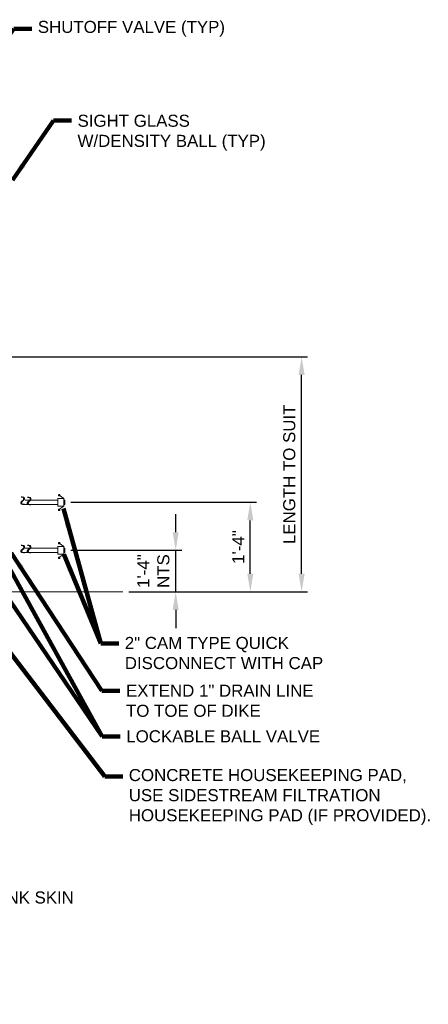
# Model space of a CAD drawing. Header units: feet. Extents: x -265 to 814, y -11 to 245.
# Tile 8 of 8: x 713 to 814, y -11 to 234. Entities that reach past the tile are written whole.
import ezdxf

# ---------------------------------------------------------------- set-up
doc = ezdxf.new("R2010")
doc.units = ezdxf.units.FT
doc.header["$MEASUREMENT"] = 0
doc.layers.get('DefPoints').update_dxf_attribs({"lineweight": 0})
for name, color, linetype, lineweight in [('G-ANNO-DIMS', 2, 'Continuous', 0), ('G-ANNO-MASK', 1, 'Continuous', 0), ('G-ANNO-NOTE', 4, 'Continuous', 30), ('G-ANNO-TEXT', 2, 'Continuous', 30), ('M-DETL-LGHT', 3, 'Continuous', 0), ('M-DETL-MLGT', 2, 'Continuous', 0)]:
    doc.layers.add(name, color=color, linetype=linetype, lineweight=lineweight)
doc.styles.add("AEC_AC_07ArchDims-CC_1-2_1'", font='arial.ttf', dxfattribs={"height": 3})
doc.styles.add("AEC_AC_46Text-LeftTop_1-2_1'", font='arial.ttf', dxfattribs={"height": 3})
doc.styles.add('ROMANS', font='romans.shx', dxfattribs={"width": 0.8, "height": 0.125})
doc.dimstyles.new("AEC_AC_07_Arch-Dims_1-2_1'", dxfattribs={"dimtxt": 3, "dimasz": 4.5, "dimexe": 1.5, "dimexo": 1.5, "dimgap": 1.5, "dimtad": 1, "dimdec": 4, "dimzin": 15, "dimdsep": 46, "dimlunit": 4, "dimtxsty": "AEC_AC_07ArchDims-CC_1-2_1'", "dimcen": 0.09, "dimclrd": 256, "dimclre": 256, "dimazin": 2, "dimtfac": 0.7, "dimtdec": 4, "dimtix": 1, "dimtmove": 1, "dimatfit": 3, "dimfxl": 1, "dimfrac": 1, "dimtolj": 1, "dimtzin": 15, "dimlwd": 30, "dimlwe": 30, "dimarcsym": 0})
doc.dimstyles.new("AEC_AC_46_Notes_1-2_1'", dxfattribs={"dimtxt": 3, "dimasz": 4.5, "dimexe": 1.5, "dimexo": 1.5, "dimgap": 1.5, "dimtad": 1, "dimjust": 1, "dimdec": 3, "dimzin": 15, "dimdsep": 46, "dimlunit": 5, "dimtxsty": "AEC_AC_46Text-LeftTop_1-2_1'", "dimcen": 0.09, "dimclrd": 256, "dimclre": 256, "dimazin": 2, "dimtfac": 0.7, "dimtdec": 3, "dimtmove": 1, "dimatfit": 1, "dimfxl": 1, "dimfrac": 1, "dimtolj": 1, "dimtzin": 15, "dimlwd": 30, "dimlwe": 30, "dimarcsym": 0})

# ---------------------------------------------------------------- blocks, each defined once
blk = doc.blocks.new('*D114')
at = {"layer": 'DefPoints', "color": 0, "lineweight": 0, "transparency": 16777216}
for p in [(695.3, 150.41), (782.77, 150.41), (738.28, 91.99)]:
    blk.add_point(p, dxfattribs=at)
at = {"layer": 'G-ANNO-DIMS', "lineweight": 30, "transparency": 16777216}
for p, q in [((696.8, 150.41), (784.27, 150.41)), ((782.77, 96.49), (782.77, 145.91)), ((739.78, 91.99), (784.27, 91.99))]:
    blk.add_line(p, q, dxfattribs=at)
at = {"layer": 'G-ANNO-DIMS', "lineweight": 0, "transparency": 16777216}
for points in [[(782.02, 145.91), (783.52, 145.91), (782.77, 150.41)], [(782.02, 96.49), (783.52, 96.49), (782.77, 91.99)]]:
    blk.add_solid(points, dxfattribs=at)
at = {"layer": 'G-ANNO-DIMS', "color": 0, "lineweight": 30, "transparency": 16777216, "insert": (779.71, 121.2), "char_height": 3, "attachment_point": 5, "rotation": 90, "style": "AEC_AC_07ArchDims-CC_1-2_1'"}
blk.add_mtext('\\A1;LENGTH TO SUIT', dxfattribs=at)
blk = doc.blocks.new('*D117')
at = {"layer": 'DefPoints', "color": 0, "lineweight": 0, "transparency": 16777216}
for p in [(723.87, 102.32), (751.43, 102.32), (738.28, 91.99)]:
    blk.add_point(p, dxfattribs=at)
at = {"layer": 'G-ANNO-DIMS', "lineweight": 30, "transparency": 16777216}
for p, q in [((751.43, 106.82), (751.43, 111.32)), ((725.37, 102.32), (752.93, 102.32)), ((751.43, 91.99), (751.43, 102.32)), ((739.78, 91.99), (752.93, 91.99)), ((751.43, 87.49), (751.43, 82.99))]:
    blk.add_line(p, q, dxfattribs=at)
at = {"layer": 'G-ANNO-DIMS', "lineweight": 0, "transparency": 16777216}
for points in [[(750.68, 106.82), (752.18, 106.82), (751.43, 102.32)], [(750.68, 87.49), (752.18, 87.49), (751.43, 91.99)]]:
    blk.add_solid(points, dxfattribs=at)
at = {"layer": 'G-ANNO-DIMS', "color": 0, "lineweight": 30, "transparency": 16777216, "insert": (745.88, 97.15), "char_height": 3, "attachment_point": 5, "rotation": 90, "style": "AEC_AC_07ArchDims-CC_1-2_1'"}
blk.add_mtext('\\A1;1\'-4"\\PNTS', dxfattribs=at)
blk = doc.blocks.new('*D118')
at = {"layer": 'DefPoints', "color": 0, "lineweight": 0, "transparency": 16777216}
for p in [(723.87, 114.25), (770, 114.25), (738.28, 91.99)]:
    blk.add_point(p, dxfattribs=at)
at = {"layer": 'G-ANNO-DIMS', "lineweight": 30, "transparency": 16777216}
for p, q in [((725.37, 114.25), (771.5, 114.25)), ((770, 96.49), (770, 109.75)), ((739.78, 91.99), (771.5, 91.99))]:
    blk.add_line(p, q, dxfattribs=at)
at = {"layer": 'G-ANNO-DIMS', "lineweight": 0, "transparency": 16777216}
for points in [[(769.25, 109.75), (770.75, 109.75), (770, 114.25)], [(769.25, 96.49), (770.75, 96.49), (770, 91.99)]]:
    blk.add_solid(points, dxfattribs=at)
at = {"layer": 'G-ANNO-DIMS', "color": 0, "lineweight": 30, "transparency": 16777216, "insert": (766.99, 103.12), "char_height": 3, "attachment_point": 5, "rotation": 90, "style": "AEC_AC_07ArchDims-CC_1-2_1'"}
blk.add_mtext('\\A1;1\'-4"', dxfattribs=at)

msp = doc.modelspace()

# ---------------------------------------------------------------- linework, layer by layer
at = {"layer": 'M-DETL-LGHT', "linetype": 'Continuous'}
for p, q in [((723.58519, 115.20951), (722.47562, 116.01794)), ((713.28777, 113.72582), (722.07871, 113.72582)), ((713.98777, 114.77457), (722.07871, 114.77457)), ((723.60355, 113.30801), (722.35862, 112.43181)), ((714.00238, 102.84781), (722.07871, 102.84781)), ((723.58519, 103.28274), (722.47562, 104.09118)), ((713.28867, 101.79906), (722.07871, 101.79906)), ((723.60355, 101.38124), (722.35862, 100.50504))]:
    msp.add_line(p, q, dxfattribs=at)
at = {"layer": 'M-DETL-LGHT', "linetype": 'Continuous', "flags": 128}
for points in [[(722.60165, 116.05687, 0.30759, 0.30759, 1), (722.30703, 115.96849, 0.30759, 0.30759, 1), (722.60165, 116.05687, 0, 0, 0)], [(722.60165, 104.13011, 0.30759, 0.30759, 1), (722.30703, 104.04172, 0.30759, 0.30759, 1), (722.60165, 104.13011, 0, 0, 0)]]:
    msp.add_lwpolyline(points, format="xyseb", dxfattribs=at)
for points in [[(722.07871, 114.77457), (722.07871, 113.72582)], [(722.07871, 102.84781), (722.07871, 101.79906)]]:
    msp.add_lwpolyline(points, dxfattribs=at)
at = {"layer": 'M-DETL-LGHT', "linetype": 'Continuous', "const_width": 0.30759, "flags": 128}
for points in [[(722.58489, 112.413, 1), (722.29028, 112.32461, 1), (722.58489, 112.413)], [(722.58489, 100.48623, 1), (722.29028, 100.39785, 1), (722.58489, 100.48623)]]:
    msp.add_lwpolyline(points, format="xyb", dxfattribs=at)
at = {"layer": 'M-DETL-LGHT', "linetype": 'Continuous'}
for points in [[(722.07871, 113.31207), (723.61593, 113.31207), (723.61593, 115.18832), (722.07871, 115.18832)], [(723.87064, 113.72772), (723.61442, 113.72772), (723.61442, 114.77487), (723.87064, 114.77487)], [(722.07871, 101.38531), (723.61593, 101.38531), (723.61593, 103.26156), (722.07871, 103.26156)], [(723.87064, 101.80095), (723.61442, 101.80095), (723.61442, 102.8481), (723.87064, 102.8481)]]:
    msp.add_3dface(points, dxfattribs=at)
at = {"layer": 'M-DETL-MLGT', "linetype": 'Continuous', "flags": 128}
msp.add_lwpolyline([(701.78852, 91.98512), (738.28223, 91.98512)], dxfattribs=at)

# ---------------------------------------------------------------- texts
at = {"layer": 'G-ANNO-MASK', "ltscale": 0.5, "char_height": 3, "width": 55.4221952, "attachment_point": 1, "rotation": 90, "style": 'ROMANS'}
for insert in [(711.67553, 113.39491), (713.28834, 113.31164), (711.69984, 101.36288), (713.28834, 101.36288)]:
    msp.add_mtext('\\H1x;\\W0.8;~', dxfattribs=dict(at, insert=insert))
at = {"layer": 'G-ANNO-NOTE', "char_height": 3, "attachment_point": 4, "style": "AEC_AC_46Text-LeftTop_1-2_1'"}
for s, insert in [('SHUTOFF VALVE (TYP)', (717.1325, 231.99625)), ('LOCKABLE BALL VALVE', (739.14681, 56.04174))]:
    msp.add_mtext(s, dxfattribs=dict(at, insert=insert))
at = {"layer": 'G-ANNO-NOTE', "char_height": 3, "style": "AEC_AC_46Text-LeftTop_1-2_1'"}
for s, insert, width, attachment_point in [('SIGHT GLASS W/DENSITY BALL (TYP)', (727.02228, 201.70537), 47.9687078, 7), ('2" CAM TYPE QUICK DISCONNECT WITH CAP', (738.7758, 80.77849), 52.6729174, 1), ('EXTEND 1" DRAIN LINE TO TOE OF DIKE', (739.07339, 68.91594), 47.839939, 1), ('CONCRETE HOUSEKEEPING PAD, \\PUSE SIDESTREAM FILTRATION \\PHOUSEKEEPING PAD (IF PROVIDED). ', (739.77144, 47.93253), 76.058689, 1)]:
    msp.add_mtext(s, dxfattribs=dict(at, insert=insert, width=width, attachment_point=attachment_point))
at = {"layer": 'G-ANNO-TEXT', "linetype": 'Continuous', "insert": (488.11177, 47.50145), "char_height": 3, "width": 245.3336216, "attachment_point": 1, "style": "AEC_AC_46Text-LeftTop_1-2_1'"}
msp.add_mtext('NOTES:\\P\\P\\pi-6,l6,t6;1.^IPROVIDE ONLY CLASS 1, DIVISION 1, RATED ELECTRICAL COMPONENTS.\\P\\pi0,l0;\\P\\pi-6,l6;2.^IPROVIDE HEAT TRACING ON DRAIN PIPING WHERE INDICATED WHEN REQUIRED BY COLD CLIMATES.\\P\\pi0,l0;\\P\\pi-6,l6;3.^IOPTION: PIPE 1" PRODUCT RETURN LINE INTO THE ISSUE NOZZLE ON THE PUMPHOUSE SIDE OF THE TANK SKIN VALVE, INSTEAD OF INTO THE INDICATED SHELL NOZZLE.\\P\\pi0,l0;\\P\\pi-6,l6;4.^IPROVIDE LEVEL SWITCHES (HHLS & HLS) ONLY IF SIDESTREAM FILTRATION IS PROVIDED. \\P\\pi0,l0;\\P\\pi-6,l6;5.^IPROVIDE INTEGRAL RELIEF ON DBB VALVES.', dxfattribs=at)

# ---------------------------------------------------------------- dimensions: what is measured, and where the dimension line sits
at = {"layer": 'G-ANNO-DIMS', "lineweight": 30}
for base, p2, text, picture, middle in [((782.7656, 150.40761), (695.30227, 150.40761), 'LENGTH TO SUIT', '*D114', (779.71342, 121.19636)), ((769.99662, 114.25129), (723.87064, 114.25129), '1\'-4"', '*D118', (766.99048, 103.11821)), ((751.43445, 102.32453), (723.87064, 102.32453), '1\'-4"\\PNTS', '*D117', (745.87715, 97.15482))]:
    dim = msp.add_linear_dim(base=base, p1=(738.28223, 91.98512), p2=p2, angle=90, text=text, dimstyle="AEC_AC_07_Arch-Dims_1-2_1'", dxfattribs=at)
    dim.commit()
    dim.dimension.update_dxf_attribs({"geometry": picture, "text_midpoint": middle})

# ---------------------------------------------------------------- leaders
at = {"layer": 'G-ANNO-NOTE', "lineweight": 30, "annotation_type": 0, "has_hookline": 1, "hookline_direction": 0}
for points, text_width in [([(700.65243, 217.22435), (711.1325, 231.99625), (715.6325, 231.99625)], 46.23192), ([(710.83641, 194.35082), (721.02228, 209.14173), (725.52228, 209.14173)], 46.60437), ([(702.08395, 101.68219), (733.14681, 56.04174), (737.64681, 56.04174)], 47.691), ([(710.51125, 101.68466), (733.07339, 67.40908), (737.57339, 67.40908)], 46.11119), ([(723.60355, 101.38124), (732.7758, 79.13558), (737.2758, 79.13558)], 48.85539), ([(698.63007, 91.97408), (733.77144, 46.10898), (738.27144, 46.10898)], 74.51705)]:
    msp.add_leader(points, dimstyle="AEC_AC_46_Notes_1-2_1'", override={"dimtad": 0, "dimclrd": 0, "dimlwd": 65534}, dxfattribs=dict(at, text_width=text_width))
at = {"layer": 'G-ANNO-NOTE', "lineweight": 30}
for points in [[(723.50052, 112.66535), (732.7758, 79.13558)], [(702.08395, 112.25882), (733.14681, 56.04174)]]:
    msp.add_leader(points, dimstyle="AEC_AC_46_Notes_1-2_1'", override={"dimclrd": 0, "dimlwd": 65534}, dxfattribs=at)

doc.saveas('drawing.dxf')
